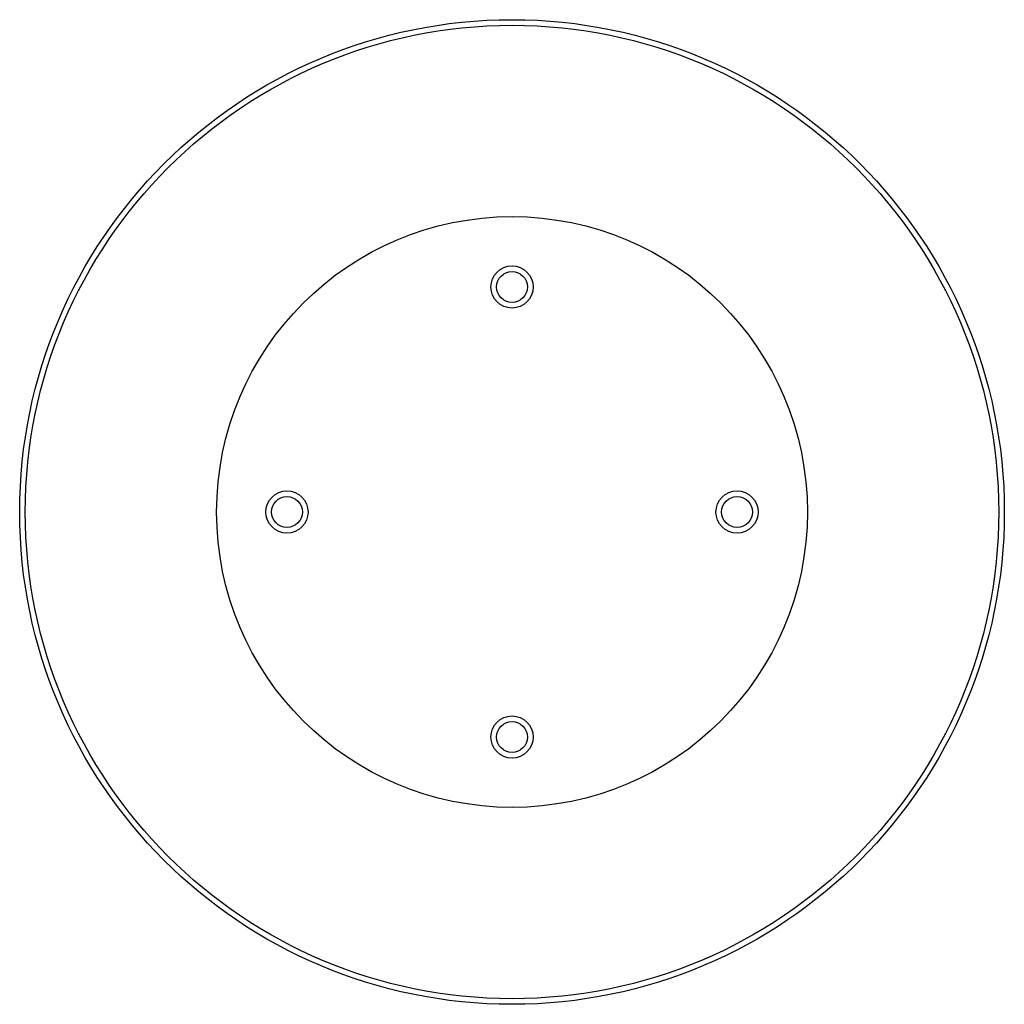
# Paper-space layout '_Posterior' of a CAD drawing. Header units: millimetres. Extents: x 2302 to 2652, y -175 to 175.
import ezdxf

# ---------------------------------------------------------------- set-up
doc = ezdxf.new("R2010")
doc.units = ezdxf.units.MM

psp = doc.layouts.new('_Posterior')

# ---------------------------------------------------------------- linework, layer by layer
at = {"color": 7, "linetype": 'Continuous', "lineweight": 25}
for centre, radius in [((2476.52, 0), 175), ((2476.52, 0), 173), ((2476.52, 0), 105), ((2476.52, 80), 7.5), ((2476.52, 80), 5.5), ((2396.52, 0), 7.5), ((2556.52, 0), 7.5), ((2396.52, 0), 5.5), ((2556.52, 0), 5.5), ((2476.52, -80), 7.5), ((2476.52, -80), 5.5)]:
    psp.add_circle(centre, radius, dxfattribs=at)

doc.saveas('drawing.dxf')
